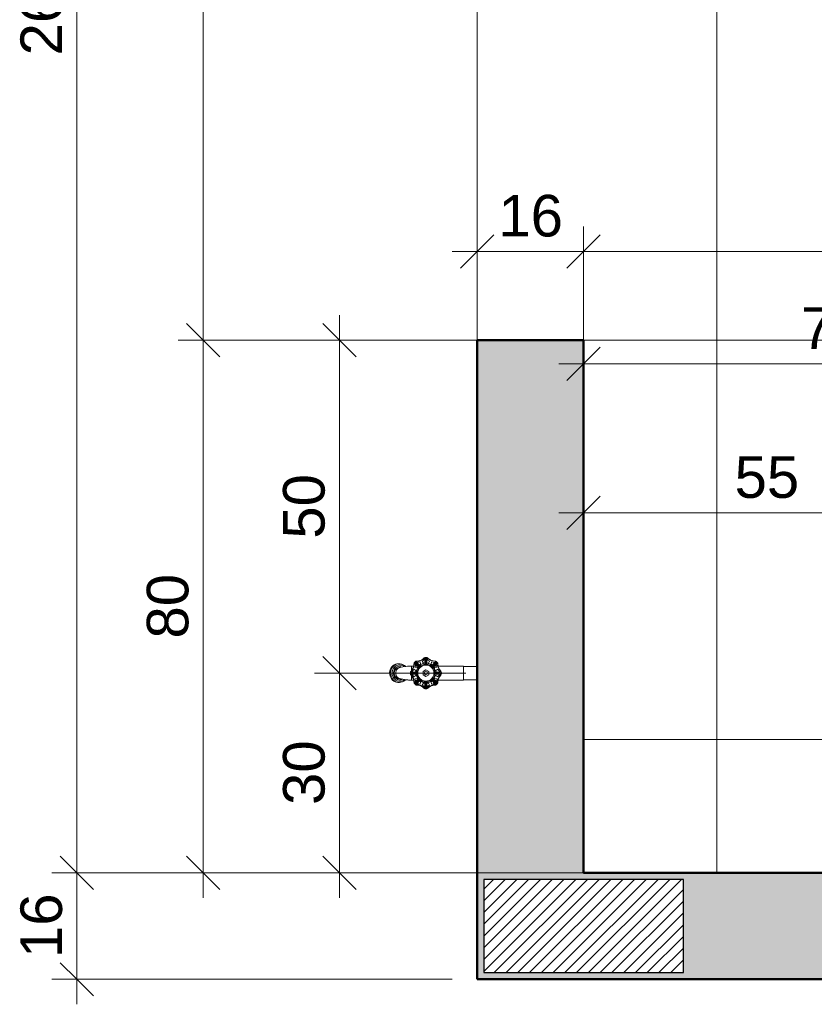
# Model space of a CAD drawing. Header units: metres. Extents: x -9 to 22, y -18.3 to 9.4.
# Tile 1 of 58: x -9 to -7.8, y -18.3 to -16.8. Entities that reach past the tile are written whole.
import ezdxf

# ---------------------------------------------------------------- set-up
doc = ezdxf.new("R2010")
doc.units = ezdxf.units.M
for name, color, linetype, lineweight in [('A-ANNO-DIMS', 7, 'Continuous', 9), ('A-ANNO-DIMS-25', 7, 'Continuous', 9), ('A-DETL-GENF', 7, 'Continuous', 5), ('A-FLOR', 7, 'Continuous', 5), ('A-FLOR-PATT', 7, 'Continuous', 5), ('A-WALL-PATT', 7, 'Continuous', 5), ('I-WALL', 7, 'Continuous', 5), ('P-SANR-FIXT', 7, 'Continuous', 5)]:
    doc.layers.add(name, color=color, linetype=linetype, lineweight=lineweight)
doc.layers.add('A-DETL', color=7, linetype='Continuous', lineweight=5, true_color=0x00a600)
doc.styles.add('Arial_2', font='arial.ttf', dxfattribs={"height": 0.0625})
doc.dimstyles.new('Com_linha__ref__contínua__-_Cor_Vermelha_Arial_2_5mm', dxfattribs={"dimscale": 0.3048, "dimtxt": 0.063766, "dimasz": 0.164042, "dimexe": 0.123031, "dimexo": 0.123031, "dimgap": 0.012303, "dimtad": 1, "dimdec": 1, "dimlfac": 100, "dimrnd": 0.1, "dimdsep": 46, "dimtxsty": 'Arial_2', "dimblk1": 'OBLIQUE', "dimblk2": 'OBLIQUE', "dimsah": 1, "dimcen": 0.09, "dimdle": 0.123031, "dimazin": 0, "dimtfac": 1, "dimtdec": 4, "dimtix": 1, "dimtmove": 0, "dimatfit": 3, "dimfxl": 1, "dimtvp": 1, "dimtolj": 1, "dimtzin": 0, "dimarcsym": 2})

# ---------------------------------------------------------------- blocks, each defined once
blk = doc.blocks.new('TORNEIRA DE JARDIM COM BICO PARA MANGUEIRA - 1130_BC_Cromado-2213981-ELEV_3')
at = {"layer": 'P-SANR-FIXT'}
for p, q in [((-8.462, -17.7657), (-8.4603, -17.7641)), ((-8.4603, -17.7641), (-8.462, -17.7657)), ((-8.4588, -17.7641), (-8.4604, -17.7657)), ((-8.4603, -17.7641), (-8.4585, -17.7628)), ((-8.4585, -17.7628), (-8.4603, -17.7641)), ((-8.4585, -17.7628), (-8.4603, -17.7641)), ((-8.4569, -17.7628), (-8.4588, -17.7641)), ((-8.4585, -17.7628), (-8.4564, -17.7618)), ((-8.4564, -17.7618), (-8.4585, -17.7628)), ((-8.4549, -17.7618), (-8.4569, -17.7628)), ((-8.4564, -17.7618), (-8.4542, -17.7612)), ((-8.4542, -17.7612), (-8.4564, -17.7618)), ((-8.4544, -17.7637), (-8.4562, -17.7647)), ((-8.4527, -17.7612), (-8.4549, -17.7618)), ((-8.4524, -17.7631), (-8.4544, -17.7637)), ((-8.4542, -17.7612), (-8.452, -17.761)), ((-8.452, -17.761), (-8.4542, -17.7612)), ((-8.4504, -17.7628), (-8.4524, -17.7631)), ((-8.4504, -17.7628), (-8.4524, -17.7631)), ((-8.452, -17.761), (-8.4504, -17.761)), ((-8.4504, -17.761), (-8.452, -17.761)), ((-8.4504, -17.761), (-8.4491, -17.7611)), ((-8.4491, -17.7611), (-8.4504, -17.761)), ((-8.4484, -17.7629), (-8.4504, -17.7628)), ((-8.4484, -17.7629), (-8.4504, -17.7628)), ((-8.4491, -17.7611), (-8.4469, -17.7615)), ((-8.4469, -17.7615), (-8.4491, -17.7611)), ((-8.4464, -17.7633), (-8.4484, -17.7629)), ((-8.4464, -17.7633), (-8.4484, -17.7629)), ((-8.4469, -17.7615), (-8.4448, -17.7624)), ((-8.4448, -17.7624), (-8.4469, -17.7615)), ((-8.4445, -17.7642), (-8.4464, -17.7633)), ((-8.4448, -17.7624), (-8.4428, -17.7635)), ((-8.4428, -17.7635), (-8.4448, -17.7624)), ((-8.4428, -17.7653), (-8.4445, -17.7642)), ((-8.4428, -17.7635), (-8.441, -17.7651)), ((-8.4411, -17.765), (-8.4428, -17.7635)), ((-8.4411, -17.765), (-8.4428, -17.7635)), ((-8.4411, -17.765), (-8.4428, -17.7635)), ((-8.426, -17.7604), (-8.4277, -17.7589)), ((-8.4261, -17.7621), (-8.4276, -17.7608)), ((-8.4253, -17.7596), (-8.4268, -17.7579)), ((-8.4229, -17.7649), (-8.4261, -17.7621)), ((-8.426, -17.7604), (-8.4216, -17.7644)), ((-8.4253, -17.7596), (-8.4213, -17.7641)), ((-8.4249, -17.7581), (-8.4236, -17.7595)), ((-8.4236, -17.7595), (-8.4207, -17.7627)), ((-8.4202, -17.7652), (-8.4213, -17.764)), ((-8.4186, -17.7618), (-8.4205, -17.763)), ((-8.4194, -17.7582), (-8.4186, -17.7618)), ((-8.4144, -17.7601), (-8.4164, -17.757)), ((-8.4122, -17.7596), (-8.4144, -17.7601)), ((-8.4125, -17.7549), (-8.4126, -17.7529)), ((-8.4122, -17.7592), (-8.4125, -17.7549)), ((-8.4113, -17.7515), (-8.4112, -17.7538)), ((-8.4109, -17.7597), (-8.4112, -17.7538)), ((-8.4109, -17.7597), (-8.4108, -17.7613)), ((-8.4105, -17.7613), (-8.4104, -17.7597)), ((-8.4101, -17.7538), (-8.4104, -17.7597)), ((-8.4101, -17.7538), (-8.41, -17.7516)), ((-8.4089, -17.7549), (-8.4091, -17.7592)), ((-8.4069, -17.7601), (-8.4091, -17.7596)), ((-8.4087, -17.7529), (-8.4089, -17.7549)), ((-8.405, -17.757), (-8.4069, -17.7601)), ((-8.4027, -17.7618), (-8.402, -17.7582)), ((-8.4008, -17.763), (-8.4027, -17.7618)), ((-8.4012, -17.7634), (-8.4006, -17.7627)), ((-8.4, -17.764), (-8.4011, -17.7652)), ((-8.4006, -17.7627), (-8.3977, -17.7595)), ((-8.396, -17.7596), (-8.4, -17.7641)), ((-8.3997, -17.7643), (-8.3952, -17.7604)), ((-8.3952, -17.7621), (-8.3984, -17.7649)), ((-8.3977, -17.7595), (-8.3964, -17.7581)), ((-8.396, -17.7596), (-8.3945, -17.7579)), ((-8.3936, -17.7589), (-8.3953, -17.7604)), ((-8.3937, -17.7608), (-8.3952, -17.7621)), ((-8.4651, -17.7773), (-8.4653, -17.775)), ((-8.4653, -17.775), (-8.4651, -17.7773)), ((-8.4653, -17.775), (-8.4651, -17.7773)), ((-8.4646, -17.7796), (-8.4651, -17.7773)), ((-8.4651, -17.7773), (-8.4646, -17.7796)), ((-8.465, -17.772), (-8.4643, -17.7697)), ((-8.4643, -17.7697), (-8.465, -17.772)), ((-8.4643, -17.7697), (-8.4633, -17.7676)), ((-8.4633, -17.7676), (-8.4643, -17.7697)), ((-8.4638, -17.775), (-8.4636, -17.7773)), ((-8.4636, -17.7773), (-8.463, -17.7796)), ((-8.4636, -17.7773), (-8.463, -17.7796)), ((-8.4636, -17.7773), (-8.463, -17.7796)), ((-8.4628, -17.7697), (-8.4635, -17.772)), ((-8.4633, -17.7676), (-8.462, -17.7657)), ((-8.462, -17.7657), (-8.4633, -17.7676)), ((-8.4618, -17.7676), (-8.4628, -17.7697)), ((-8.4618, -17.7676), (-8.4628, -17.7697)), ((-8.4604, -17.7657), (-8.4618, -17.7676)), ((-8.4615, -17.7734), (-8.4616, -17.775)), ((-8.4616, -17.775), (-8.4614, -17.7771)), ((-8.461, -17.7713), (-8.4615, -17.7734)), ((-8.4614, -17.7771), (-8.4609, -17.7792)), ((-8.4602, -17.7694), (-8.461, -17.7713)), ((-8.4602, -17.7694), (-8.461, -17.7713)), ((-8.4592, -17.7676), (-8.4602, -17.7694)), ((-8.4591, -17.7723), (-8.4595, -17.7742)), ((-8.4595, -17.775), (-8.4593, -17.7768)), ((-8.4593, -17.7768), (-8.4589, -17.7785)), ((-8.4578, -17.766), (-8.4592, -17.7676)), ((-8.4585, -17.7706), (-8.4591, -17.7723)), ((-8.4589, -17.7785), (-8.4582, -17.7801)), ((-8.4577, -17.7691), (-8.4585, -17.7706)), ((-8.4562, -17.7647), (-8.4578, -17.766)), ((-8.4566, -17.7677), (-8.4577, -17.7691)), ((-8.4553, -17.7666), (-8.4566, -17.7677)), ((-8.4557, -17.775), (-8.4342, -17.775)), ((-8.4538, -17.7657), (-8.4553, -17.7666)), ((-8.4522, -17.7651), (-8.4538, -17.7657)), ((-8.4505, -17.7648), (-8.4522, -17.7651)), ((-8.4505, -17.7648), (-8.4522, -17.7651)), ((-8.4488, -17.7648), (-8.4505, -17.7648)), ((-8.4477, -17.7662), (-8.4495, -17.7662)), ((-8.4341, -17.7743), (-8.4318, -17.7745)), ((-8.4318, -17.7755), (-8.4341, -17.7756)), ((-8.429, -17.7644), (-8.4328, -17.7644)), ((-8.4327, -17.7731), (-8.4307, -17.7732)), ((-8.4307, -17.7768), (-8.4327, -17.7769)), ((-8.4323, -17.7644), (-8.4323, -17.7712)), ((-8.4323, -17.7856), (-8.4323, -17.7788)), ((-8.4318, -17.7745), (-8.426, -17.7748)), ((-8.4318, -17.7755), (-8.4259, -17.7752)), ((-8.4307, -17.7732), (-8.4264, -17.7735)), ((-8.4264, -17.7765), (-8.4307, -17.7768)), ((-8.4286, -17.7693), (-8.4256, -17.7712)), ((-8.4256, -17.7787), (-8.4286, -17.7807)), ((-8.4239, -17.7671), (-8.4274, -17.7663)), ((-8.4235, -17.7644), (-8.4269, -17.7644)), ((-8.4264, -17.7735), (-8.4255, -17.7735)), ((-8.4255, -17.7765), (-8.4264, -17.7765)), ((-8.4256, -17.7712), (-8.4261, -17.7735)), ((-8.4261, -17.7765), (-8.4256, -17.7787)), ((-8.4243, -17.7748), (-8.4259, -17.7748)), ((-8.4259, -17.7752), (-8.4243, -17.7752)), ((-8.4226, -17.7652), (-8.4239, -17.7671)), ((-8.4216, -17.7643), (-8.4205, -17.7654)), ((-8.415, -17.7725), (-8.4107, -17.77)), ((-8.415, -17.7775), (-8.415, -17.7725)), ((-8.4107, -17.78), (-8.415, -17.7775)), ((-8.4107, -17.77), (-8.4063, -17.7725)), ((-8.4063, -17.7775), (-8.4107, -17.78)), ((-8.4063, -17.7725), (-8.4063, -17.7775)), ((-8.4008, -17.7654), (-8.3997, -17.7643)), ((-8.3984, -17.7649), (-8.3991, -17.7655)), ((-8.3974, -17.7671), (-8.3987, -17.7652)), ((-8.3944, -17.7644), (-8.3979, -17.7644)), ((-8.3939, -17.7663), (-8.3974, -17.7671)), ((-8.3954, -17.7748), (-8.3969, -17.7748)), ((-8.3969, -17.7752), (-8.3954, -17.7752)), ((-8.3958, -17.7735), (-8.3949, -17.7735)), ((-8.3949, -17.7765), (-8.3958, -17.7765)), ((-8.3957, -17.7712), (-8.3927, -17.7693)), ((-8.3952, -17.7735), (-8.3957, -17.7712)), ((-8.3957, -17.7787), (-8.3952, -17.7765)), ((-8.3927, -17.7807), (-8.3957, -17.7787)), ((-8.3954, -17.7748), (-8.3895, -17.7744)), ((-8.3954, -17.7752), (-8.3895, -17.7756)), ((-8.3949, -17.7735), (-8.3906, -17.7732)), ((-8.3906, -17.7768), (-8.3949, -17.7765)), ((-8.3925, -17.7644), (-8.3547, -17.7644)), ((-8.354, -17.7644), (-8.3923, -17.7644)), ((-8.3906, -17.7732), (-8.3886, -17.7731)), ((-8.3886, -17.7769), (-8.3906, -17.7768)), ((-8.3872, -17.7743), (-8.3895, -17.7745)), ((-8.3872, -17.7756), (-8.3895, -17.7755)), ((-8.3547, -17.7644), (-8.354, -17.7651)), ((-8.354, -17.7644), (-8.3547, -17.7644)), ((-8.354, -17.7644), (-8.354, -17.7856)), ((-8.354, -17.765), (-8.354, -17.7644)), ((-8.354, -17.7651), (-8.3346, -17.7651)), ((-8.3346, -17.7651), (-8.354, -17.7651)), ((-8.3346, -17.7651), (-8.3336, -17.7661)), ((-8.3346, -17.7651), (-8.3336, -17.7661)), ((-8.3346, -17.7849), (-8.3346, -17.7651)), ((-8.4636, -17.7818), (-8.4646, -17.7796)), ((-8.4646, -17.7796), (-8.4636, -17.7818)), ((-8.4624, -17.7837), (-8.4636, -17.7818)), ((-8.4636, -17.7818), (-8.4624, -17.7837)), ((-8.463, -17.7796), (-8.4621, -17.7818)), ((-8.4608, -17.7854), (-8.4624, -17.7837)), ((-8.4624, -17.7837), (-8.4608, -17.7854)), ((-8.4621, -17.7818), (-8.4608, -17.7837)), ((-8.4621, -17.7818), (-8.4608, -17.7837)), ((-8.4609, -17.7792), (-8.46, -17.7811)), ((-8.4608, -17.7837), (-8.4593, -17.7854)), ((-8.459, -17.7869), (-8.4608, -17.7854)), ((-8.4608, -17.7854), (-8.459, -17.7869)), ((-8.46, -17.7811), (-8.4588, -17.7828)), ((-8.4593, -17.7854), (-8.4575, -17.7869)), ((-8.457, -17.7879), (-8.459, -17.7869)), ((-8.459, -17.7869), (-8.457, -17.7879)), ((-8.459, -17.7869), (-8.457, -17.7879)), ((-8.4588, -17.7828), (-8.4574, -17.7843)), ((-8.4582, -17.7801), (-8.4572, -17.7816)), ((-8.4575, -17.7869), (-8.4554, -17.7879)), ((-8.4574, -17.7843), (-8.4557, -17.7856)), ((-8.4572, -17.7816), (-8.456, -17.7828)), ((-8.4548, -17.7886), (-8.457, -17.7879)), ((-8.457, -17.7879), (-8.4548, -17.7886)), ((-8.456, -17.7828), (-8.4546, -17.7838)), ((-8.4557, -17.7856), (-8.4539, -17.7865)), ((-8.4557, -17.7856), (-8.4539, -17.7865)), ((-8.4554, -17.7879), (-8.4533, -17.7886)), ((-8.4525, -17.7889), (-8.4548, -17.7886)), ((-8.4548, -17.7886), (-8.4526, -17.7889)), ((-8.4546, -17.7838), (-8.4531, -17.7846)), ((-8.4539, -17.7865), (-8.4519, -17.787)), ((-8.4533, -17.7886), (-8.4511, -17.7889)), ((-8.4531, -17.7846), (-8.4514, -17.785)), ((-8.452, -17.7889), (-8.4504, -17.7889)), ((-8.4519, -17.787), (-8.4499, -17.7872)), ((-8.4514, -17.785), (-8.4497, -17.7852)), ((-8.4482, -17.7887), (-8.4504, -17.7889)), ((-8.4504, -17.7889), (-8.4482, -17.7887)), ((-8.4499, -17.7872), (-8.4479, -17.787)), ((-8.4497, -17.7852), (-8.448, -17.785)), ((-8.4495, -17.7838), (-8.4477, -17.7838)), ((-8.446, -17.7881), (-8.4482, -17.7887)), ((-8.4482, -17.7887), (-8.446, -17.7881)), ((-8.4482, -17.7887), (-8.446, -17.7881)), ((-8.4482, -17.7887), (-8.446, -17.7881)), ((-8.448, -17.785), (-8.4464, -17.7846)), ((-8.4479, -17.787), (-8.4459, -17.7865)), ((-8.4439, -17.7872), (-8.446, -17.7881)), ((-8.446, -17.7881), (-8.4439, -17.7872)), ((-8.4459, -17.7865), (-8.444, -17.7856)), ((-8.444, -17.7856), (-8.4428, -17.7847)), ((-8.4421, -17.7859), (-8.4439, -17.7872)), ((-8.4439, -17.7872), (-8.4421, -17.7859)), ((-8.4411, -17.7849), (-8.4421, -17.7859)), ((-8.4421, -17.7859), (-8.4411, -17.7849)), ((-8.4328, -17.7856), (-8.429, -17.7856)), ((-8.426, -17.7896), (-8.4277, -17.7911)), ((-8.4276, -17.7892), (-8.4261, -17.7879)), ((-8.4274, -17.7837), (-8.4239, -17.7829)), ((-8.4269, -17.7856), (-8.4235, -17.7856)), ((-8.4253, -17.7903), (-8.4268, -17.7921)), ((-8.4261, -17.7879), (-8.4229, -17.7851)), ((-8.426, -17.7896), (-8.4215, -17.7856)), ((-8.4253, -17.7903), (-8.4213, -17.7859)), ((-8.4236, -17.7904), (-8.4249, -17.7919)), ((-8.4239, -17.7829), (-8.4226, -17.7848)), ((-8.4207, -17.7872), (-8.4236, -17.7904)), ((-8.4229, -17.7851), (-8.4222, -17.7845)), ((-8.4205, -17.7846), (-8.4216, -17.7856)), ((-8.4213, -17.786), (-8.4202, -17.7848)), ((-8.4201, -17.7865), (-8.4208, -17.7873)), ((-8.4205, -17.787), (-8.4186, -17.7882)), ((-8.4186, -17.7882), (-8.4194, -17.7917)), ((-8.4164, -17.793), (-8.4144, -17.7899)), ((-8.4144, -17.7899), (-8.4122, -17.7904)), ((-8.4125, -17.7951), (-8.4122, -17.7908)), ((-8.4122, -17.7908), (-8.4121, -17.7899)), ((-8.4112, -17.7962), (-8.4108, -17.7901)), ((-8.4108, -17.7887), (-8.4109, -17.7903)), ((-8.4104, -17.7903), (-8.4105, -17.7887)), ((-8.4104, -17.7903), (-8.4101, -17.7961)), ((-8.4092, -17.7899), (-8.4091, -17.7908)), ((-8.4091, -17.7904), (-8.4069, -17.7899)), ((-8.4091, -17.7908), (-8.4089, -17.7951)), ((-8.4069, -17.7899), (-8.405, -17.793)), ((-8.4027, -17.7882), (-8.4008, -17.787)), ((-8.402, -17.7917), (-8.4027, -17.7882)), ((-8.4006, -17.7872), (-8.4012, -17.7866)), ((-8.4011, -17.7848), (-8.4, -17.786)), ((-8.3997, -17.7856), (-8.4008, -17.7846)), ((-8.3977, -17.7904), (-8.4006, -17.7872)), ((-8.396, -17.7903), (-8.3999, -17.786)), ((-8.3953, -17.7896), (-8.3997, -17.7857)), ((-8.3991, -17.7845), (-8.3984, -17.7851)), ((-8.3987, -17.7848), (-8.3974, -17.7829)), ((-8.3984, -17.7851), (-8.3952, -17.7879)), ((-8.3979, -17.7856), (-8.3944, -17.7856)), ((-8.3964, -17.7919), (-8.3977, -17.7904)), ((-8.3974, -17.7829), (-8.3939, -17.7837)), ((-8.396, -17.7903), (-8.3945, -17.7921)), ((-8.3953, -17.7896), (-8.3936, -17.7911)), ((-8.3952, -17.7879), (-8.3937, -17.7892)), ((-8.3544, -17.7856), (-8.3923, -17.7856)), ((-8.3923, -17.7856), (-8.354, -17.7856)), ((-8.354, -17.7849), (-8.3544, -17.7856)), ((-8.3544, -17.7856), (-8.354, -17.7856)), ((-8.3346, -17.7849), (-8.354, -17.7849)), ((-8.354, -17.7849), (-8.3346, -17.7849)), ((-8.354, -17.7856), (-8.354, -17.7849)), ((-8.3336, -17.7839), (-8.3346, -17.7849)), ((-8.3336, -17.7839), (-8.3346, -17.7849)), ((-8.4126, -17.797), (-8.4125, -17.7951)), ((-8.4112, -17.7962), (-8.4113, -17.7985)), ((-8.41, -17.7985), (-8.4101, -17.7962)), ((-8.4089, -17.7951), (-8.4087, -17.797))]:
    blk.add_line(p, q, dxfattribs=at)
at = {"layer": 'P-SANR-FIXT', "flags": 128}
for points in [[(-8.4411, -17.7651), (-8.4366, -17.7646), (-8.4323, -17.7644)], [(-8.4411, -17.7849), (-8.4366, -17.7854), (-8.4323, -17.7856)]]:
    blk.add_lwpolyline(points, dxfattribs=at)
at = {"layer": 'P-SANR-FIXT'}
for radius in [0.0121, 0.0025]:
    blk.add_circle((-8.4107, -17.775), radius, dxfattribs=at)
for centre, radius, start, end in [((-8.4441, -17.7611), 0.0155, 315.8336, 359.1664), ((-8.4447, -17.7609), 0.0165, 315.8336, 359.1664), ((-8.447, -17.7607), 0.0184, 348.3626, 357.2422), ((-8.4441, -17.7611), 0.0155, 348.3332, 358.3012), ((-8.4246, -17.7614), 0.004, 146.0952, 182.6441), ((-8.4246, -17.7614), 0.004, 146.0952, 179.1664), ((-8.4252, -17.7612), 0.003, 160.513, 179.1664), ((-8.4234, -17.7622), 0.00544, 123.9047, 146.0952), ((-8.4234, -17.7622), 0.00544, 123.9047, 146.0952), ((-8.4441, -17.7611), 0.0175, 342.8195, 358.4119), ((-8.424, -17.7616), 0.0026, 90, 180), ((-8.4242, -17.761), 0.004, 90.8336, 123.9047), ((-8.4242, -17.761), 0.004, 90.8336, 123.9047), ((-8.4245, -17.7605), 0.003, 90.8336, 109.4868), ((-8.4247, -17.741), 0.0165, 270.8336, 314.1664), ((-8.4245, -17.7415), 0.0155, 270.8336, 314.1664), ((-8.4245, -17.7415), 0.0155, 270.8336, 314.1664), ((-8.4245, -17.7415), 0.0175, 271.5881, 287.1804), ((-8.4286, -17.757), 0.0101, 306.3908, 323.6092), ((-8.4212, -17.7645), 0.00148, 228.589, 41.411), ((-8.4091, -17.7784), 0.017, 97.9063, 132.0937), ((-8.4098, -17.7769), 0.0169, 97.7739, 127.2261), ((-8.4245, -17.7415), 0.0175, 297.8195, 313.4119), ((-8.4109, -17.7555), 0.004, 101.0952, 134.1664), ((-8.4109, -17.7555), 0.004, 101.0952, 134.1664), ((-8.4112, -17.755), 0.003, 115.513, 134.1664), ((-8.4107, -17.7574), 0.00363, 59.5912, 120.4088), ((-8.4107, -17.7496), 0.0101, 261.3908, 278.6092), ((-8.4107, -17.7597), 0.00154, 196.4157, 343.5843), ((-8.4107, -17.7569), 0.00544, 78.9047, 101.0952), ((-8.4109, -17.7559), 0.00442, 78.9048, 101.0952), ((-8.4107, -17.775), 0.0134, 32.7603, 93.2397), ((-8.4104, -17.7555), 0.004, 45.8336, 80.4173), ((-8.4104, -17.7555), 0.004, 45.8336, 78.9047), ((-8.4115, -17.7769), 0.0169, 52.7739, 82.2261), ((-8.3968, -17.7415), 0.0175, 226.5881, 242.1804), ((-8.3968, -17.7415), 0.0155, 225.8336, 269.1664), ((-8.3968, -17.7415), 0.0155, 225.8336, 269.1664), ((-8.3968, -17.7415), 0.0175, 252.8195, 268.4119), ((-8.3999, -17.7642), 0.00154, 151.4157, 298.5843), ((-8.3927, -17.757), 0.0101, 216.3908, 233.6092), ((-8.3973, -17.7616), 0.0026, 0, 90), ((-8.3971, -17.761), 0.004, 54.5834, 89.1664), ((-8.3971, -17.761), 0.004, 54.5824, 89.1664), ((-8.398, -17.7624), 0.00567, 35.4165, 54.5834), ((-8.3772, -17.7611), 0.0175, 181.5881, 197.1804), ((-8.3981, -17.7624), 0.0057, 38.387, 51.613), ((-8.3967, -17.7614), 0.004, 0.8336, 35.4165), ((-8.3967, -17.7614), 0.004, 0.8336, 35.4173), ((-8.3587, -17.7609), 0.034, 180.8336, 186.031), ((-8.3772, -17.7611), 0.0155, 180.8336, 224.1664), ((-8.4249, -17.7777), 0.0405, 171.9249, 176.1945), ((-8.4249, -17.7777), 0.0405, 171.9249, 176.1945), ((-8.4333, -17.7768), 0.0306, 170.8722, 176.6813), ((-8.4556, -17.7747), 0.00392, 167.0678, 184.7822), ((-8.4495, -17.775), 0.00883, 90, 270), ((-8.4475, -17.7747), 0.00852, 91.762, 182.2139), ((-8.4477, -17.7755), 0.00831, 176.4356, 270), ((-8.4308, -17.8461), 0.0817, 88.6951, 101.8856), ((-8.4312, -17.8269), 0.0625, 87.926, 98.9386), ((-8.4287, -17.775), 0.00544, 168.9047, 191.0952), ((-8.4301, -17.7747), 0.004, 135.8336, 168.9047), ((-8.4301, -17.7753), 0.004, 191.0952, 224.1664), ((-8.4307, -17.7745), 0.003, 135.8336, 154.4868), ((-8.4307, -17.7755), 0.003, 205.513, 224.1664), ((-8.4441, -17.7889), 0.0155, 0.8336, 44.1664), ((-8.4447, -17.7891), 0.0165, 0.8336, 44.1664), ((-8.4281, -17.775), 0.0038, 151.2821, 208.7179), ((-8.4441, -17.7611), 0.0175, 316.5881, 332.1804), ((-8.4441, -17.7889), 0.0175, 27.8195, 43.4119), ((-8.4361, -17.775), 0.0101, 351.3908, 8.6092), ((-8.4087, -17.7758), 0.0169, 142.7739, 172.2261), ((-8.4259, -17.775), 0.00154, 285.339, 74.661), ((-8.4087, -17.7742), 0.0169, 187.7739, 217.2261), ((-8.4076, -17.7762), 0.0165, 140.231, 175.769), ((-8.4084, -17.774), 0.0157, 183.7546, 225.822), ((-8.4107, -17.775), 0.0134, 319.2397, 32.7603), ((-8.4126, -17.7758), 0.0169, 7.7739, 37.2261), ((-8.4126, -17.7742), 0.0169, 322.7739, 352.2261), ((-8.3954, -17.775), 0.00156, 106.7543, 253.2457), ((-8.3851, -17.775), 0.0103, 171.4522, 188.5478), ((-8.3767, -17.7891), 0.0165, 135.8336, 179.1664), ((-8.3772, -17.7611), 0.0175, 207.8195, 223.4119), ((-8.3772, -17.7889), 0.0175, 136.5881, 152.1804), ((-8.3772, -17.7889), 0.0155, 135.8336, 179.1664), ((-8.3935, -17.775), 0.00404, 332.3214, 27.6786), ((-8.3906, -17.7755), 0.003, 315.8336, 334.4868), ((-8.3912, -17.7747), 0.004, 9.5824, 44.1664), ((-8.3912, -17.7753), 0.004, 315.8336, 350.4176), ((-8.3928, -17.775), 0.00567, 350.4176, 9.5824), ((-8.4515, -17.7815), 0.00751, 262.138, 277.862), ((-8.4308, -17.7038), 0.0817, 258.1144, 271.3049), ((-8.4308, -17.7038), 0.0817, 262.812, 271.3049), ((-8.447, -17.7893), 0.0184, 2.7578, 11.6373), ((-8.4441, -17.7889), 0.0155, 1.7761, 11.6668), ((-8.4246, -17.7886), 0.004, 177.3559, 213.904), ((-8.4246, -17.7886), 0.004, 180.8336, 213.904), ((-8.4252, -17.7888), 0.003, 180.8336, 199.4868), ((-8.4234, -17.7878), 0.00544, 213.904, 236.096), ((-8.4234, -17.7878), 0.00544, 213.904, 236.096), ((-8.4441, -17.7889), 0.0175, 1.5881, 17.1804), ((-8.4232, -17.7878), 0.0033, 187.8163, 255.319), ((-8.4242, -17.789), 0.004, 236.096, 269.1664), ((-8.4242, -17.789), 0.004, 236.096, 269.1664), ((-8.4245, -17.7895), 0.003, 250.513, 269.1664), ((-8.4247, -17.809), 0.0165, 45.8336, 89.1664), ((-8.4245, -17.8085), 0.0155, 45.8336, 89.1664), ((-8.4245, -17.8085), 0.0155, 45.8336, 89.1664), ((-8.4245, -17.8085), 0.0175, 72.8195, 88.4119), ((-8.4229, -17.7872), 0.00218, 0, 90), ((-8.4214, -17.7858), 0.00154, 331.4154, 118.5846), ((-8.4098, -17.773), 0.0169, 232.7739, 262.2261), ((-8.4104, -17.7735), 0.0148, 232.7899, 281.2101), ((-8.4245, -17.8085), 0.0175, 46.5881, 62.1804), ((-8.4107, -17.8004), 0.0101, 81.3908, 98.6092), ((-8.4107, -17.7902), 0.00154, 16.253, 163.747), ((-8.4115, -17.773), 0.0169, 277.7739, 307.2261), ((-8.3968, -17.8085), 0.0175, 117.8195, 133.4119), ((-8.3966, -17.809), 0.0165, 90.8336, 134.1664), ((-8.3968, -17.8085), 0.0155, 90.8336, 134.1664), ((-8.3968, -17.8085), 0.0155, 90.8336, 134.1664), ((-8.4103, -17.7753), 0.0129, 282.4202, 319.2397), ((-8.3968, -17.8085), 0.0175, 91.5881, 107.1804), ((-8.3999, -17.7858), 0.00154, 61.4157, 208.5843), ((-8.3973, -17.7884), 0.0026, 270, 0), ((-8.3971, -17.789), 0.004, 270.8336, 303.9046), ((-8.3971, -17.789), 0.004, 270.8336, 303.9046), ((-8.3969, -17.7895), 0.003, 270.8336, 289.4868), ((-8.3979, -17.7878), 0.00544, 303.9046, 326.0954), ((-8.3979, -17.7878), 0.00544, 303.9046, 326.0954), ((-8.3772, -17.7889), 0.0175, 162.8195, 178.4119), ((-8.3967, -17.7886), 0.004, 326.0954, 2.6441), ((-8.3967, -17.7886), 0.004, 326.0954, 359.1664), ((-8.3962, -17.7888), 0.003, 340.513, 359.1664), ((-8.3743, -17.7893), 0.0184, 168.3626, 177.2422), ((-8.3772, -17.7889), 0.0155, 168.3332, 178.2239), ((-8.4109, -17.7945), 0.004, 225.8336, 258.904), ((-8.4109, -17.7945), 0.004, 225.8336, 258.904), ((-8.4112, -17.795), 0.003, 225.8336, 244.4868), ((-8.4107, -17.7924), 0.00384, 241.395, 298.605), ((-8.4107, -17.7931), 0.00544, 258.904, 281.096), ((-8.4107, -17.7931), 0.00544, 258.904, 281.096), ((-8.4104, -17.7945), 0.004, 281.096, 314.1664), ((-8.4104, -17.7945), 0.004, 281.096, 314.1664), ((-8.4102, -17.795), 0.003, 295.513, 314.1664)]:
    blk.add_arc(centre, radius, start, end, dxfattribs=at)
for points in [[(-8.4289, -17.7643), (-8.4288, -17.7634), (-8.4287, -17.7625), (-8.4286, -17.7616)], [(-8.4289, -17.7642), (-8.4288, -17.7634), (-8.4287, -17.7625), (-8.4286, -17.7616)], [(-8.4286, -17.7616), (-8.4287, -17.7625), (-8.4288, -17.7634), (-8.4289, -17.7643)], [(-8.4285, -17.7606), (-8.4285, -17.7604), (-8.4283, -17.7599), (-8.4281, -17.7594), (-8.428, -17.7592)], [(-8.4226, -17.7626), (-8.4225, -17.7627), (-8.4225, -17.7628), (-8.4224, -17.7629)], [(-8.4207, -17.7566), (-8.4205, -17.7565), (-8.4202, -17.7564), (-8.4199, -17.7563)], [(-8.4199, -17.7563), (-8.4202, -17.7564), (-8.4205, -17.7565), (-8.4207, -17.7566)], [(-8.4076, -17.7526), (-8.4079, -17.7524), (-8.4085, -17.7519), (-8.4093, -17.7516), (-8.4097, -17.7516)], [(-8.4097, -17.7516), (-8.4096, -17.7516), (-8.4095, -17.7517), (-8.4093, -17.7517), (-8.4093, -17.7518)], [(-8.4093, -17.7518), (-8.4093, -17.7517), (-8.4095, -17.7517), (-8.4096, -17.7516), (-8.4097, -17.7516)], [(-8.4096, -17.7516), (-8.4093, -17.7517), (-8.4091, -17.7517), (-8.4088, -17.7518)], [(-8.404, -17.7553), (-8.4043, -17.7551), (-8.4045, -17.755), (-8.4048, -17.7548)], [(-8.4048, -17.7548), (-8.4045, -17.755), (-8.4043, -17.7551), (-8.404, -17.7553)], [(-8.4005, -17.7566), (-8.4008, -17.7565), (-8.4011, -17.7564), (-8.4014, -17.7563)], [(-8.4014, -17.7563), (-8.4011, -17.7564), (-8.4008, -17.7565), (-8.4006, -17.7566)], [(-8.3933, -17.7592), (-8.3932, -17.7594), (-8.3931, -17.7597), (-8.393, -17.7599)], [(-8.3927, -17.7614), (-8.3927, -17.7623), (-8.3926, -17.7633), (-8.3924, -17.7643)], [(-8.3924, -17.7642), (-8.3926, -17.7633), (-8.3927, -17.7623), (-8.3927, -17.7614)], [(-8.4275, -17.7753), (-8.4281, -17.7753), (-8.4292, -17.7754), (-8.4307, -17.7755), (-8.4315, -17.7755), (-8.4318, -17.7755)], [(-8.4275, -17.7747), (-8.427, -17.7747), (-8.4264, -17.7747), (-8.4259, -17.7748)], [(-8.3938, -17.7753), (-8.3943, -17.7753), (-8.3949, -17.7753), (-8.3954, -17.7752)], [(-8.3938, -17.7747), (-8.3932, -17.7747), (-8.3921, -17.7746), (-8.3906, -17.7745), (-8.3898, -17.7745), (-8.3895, -17.7745)], [(-8.4286, -17.7884), (-8.4287, -17.7875), (-8.4288, -17.7866), (-8.4289, -17.7857)], [(-8.4289, -17.7857), (-8.4288, -17.7866), (-8.4287, -17.7875), (-8.4286, -17.7884)], [(-8.4286, -17.7884), (-8.4287, -17.7875), (-8.4288, -17.7866), (-8.4289, -17.7858)], [(-8.428, -17.7908), (-8.4281, -17.7906), (-8.4283, -17.7901), (-8.4285, -17.7896), (-8.4285, -17.7894)], [(-8.4224, -17.7871), (-8.4225, -17.7872), (-8.4225, -17.7873), (-8.4226, -17.7874)], [(-8.4004, -17.7934), (-8.4008, -17.7935), (-8.4012, -17.7936), (-8.4016, -17.7937)], [(-8.4016, -17.7937), (-8.4012, -17.7936), (-8.4008, -17.7935), (-8.4004, -17.7934)], [(-8.3989, -17.7871), (-8.3993, -17.7867), (-8.3997, -17.7863), (-8.4, -17.786)], [(-8.3928, -17.7894), (-8.3928, -17.7896), (-8.393, -17.7901), (-8.3932, -17.7906), (-8.3933, -17.7908)], [(-8.3924, -17.7857), (-8.3925, -17.7866), (-8.3926, -17.7875), (-8.3927, -17.7884)], [(-8.3927, -17.7884), (-8.3926, -17.7875), (-8.3925, -17.7866), (-8.3924, -17.7857)], [(-8.3924, -17.7858), (-8.3925, -17.7866), (-8.3927, -17.7875), (-8.3927, -17.7884)], [(-8.4165, -17.7952), (-8.4168, -17.795), (-8.4171, -17.7948), (-8.4175, -17.7947)], [(-8.4175, -17.7947), (-8.4171, -17.7948), (-8.4168, -17.795), (-8.4165, -17.7952)]]:
    blk.add_open_spline(points, degree=3, dxfattribs=at)
for points, knots in [([(-8.4264, -17.7577), (-8.4262, -17.7575), (-8.4256, -17.7572), (-8.4248, -17.757), (-8.4243, -17.757)], [0.25, 0.25, 0.25, 0.25, 0.5, 1, 1, 1, 1]), ([(-8.4137, -17.7526), (-8.4134, -17.7523), (-8.4127, -17.7519), (-8.412, -17.7517), (-8.4117, -17.7516)], [0, 0, 0, 0, 0.5, 0.75, 0.75, 0.75, 0.75]), ([(-8.3953, -17.7575), (-8.3955, -17.7574), (-8.396, -17.7571), (-8.3966, -17.757), (-8.397, -17.757)], [0.25, 0.25, 0.25, 0.25, 0.5, 1, 1, 1, 1]), ([(-8.3927, -17.7608), (-8.3928, -17.7606), (-8.3929, -17.76), (-8.3932, -17.7594), (-8.3934, -17.7591)], [0.25, 0.25, 0.25, 0.25, 0.5, 1, 1, 1, 1]), ([(-8.4243, -17.793), (-8.4248, -17.793), (-8.4256, -17.7928), (-8.4262, -17.7925), (-8.4264, -17.7923)], [0, 0, 0, 0, 0.5, 0.75, 0.75, 0.75, 0.75]), ([(-8.3949, -17.7923), (-8.3951, -17.7925), (-8.3958, -17.7928), (-8.3965, -17.793), (-8.397, -17.793)], [0.25, 0.25, 0.25, 0.25, 0.5, 1, 1, 1, 1]), ([(-8.4117, -17.7984), (-8.412, -17.7984), (-8.4127, -17.7981), (-8.4134, -17.7977), (-8.4137, -17.7974)], [0.25, 0.25, 0.25, 0.25, 0.5, 1, 1, 1, 1]), ([(-8.4076, -17.7974), (-8.4079, -17.7977), (-8.4086, -17.7981), (-8.4093, -17.7984), (-8.4096, -17.7984)], [0, 0, 0, 0, 0.5, 0.75, 0.75, 0.75, 0.75])]:
    blk.add_open_spline(points, degree=3, knots=knots, dxfattribs=at)
blk = doc.blocks.new('DIMBLOCK2-ELEV_3')
at = {"layer": 'A-ANNO-DIMS-25', "color": 242, "true_color": 0xbd2b2e, "transparency": 16777216}
for p, q in [((-8.7453, -15.525), (-8.7703, -15.5)), ((-8.7453, -15.525), (-8.7828, -15.525)), ((-8.7453, -15.525), (-8.7453, -17.275)), ((-8.7453, -15.525), (-8.7203, -15.55)), ((-8.7453, -15.525), (-8.3711, -15.525)), ((-8.7453, -17.275), (-8.7703, -17.25)), ((-8.7453, -17.275), (-8.7828, -17.275)), ((-8.7453, -17.275), (-8.7203, -17.3)), ((-8.7453, -17.275), (-8.1858, -17.275))]:
    blk.add_line(p, q, dxfattribs=at)
at = {"layer": 'A-ANNO-DIMS-25', "color": 0, "transparency": 16777216, "insert": (-8.8302, -16.4721), "char_height": 0.0625, "width": 0.173052, "attachment_point": 1, "rotation": 90, "line_spacing_factor": 0.941778, "style": 'Arial_2'}
blk.add_mtext('175', dxfattribs=at)
blk = doc.blocks.new('_Oblique')
at = {"color": 0, "linetype": 'ByBlock', "lineweight": -2}
blk.add_line((-0.5, -0.5), (0.5, 0.5), dxfattribs=at)
blk = doc.blocks.new('DIMBLOCK3-ELEV_3')
at = {"layer": 'A-ANNO-DIMS-25', "color": 242, "true_color": 0xbd2b2e, "transparency": 16777216}
for p, q in [((-8.7453, -17.275), (-8.7703, -17.25)), ((-8.7453, -17.275), (-8.7828, -17.275)), ((-8.7453, -17.275), (-8.7453, -18.1125)), ((-8.7453, -17.275), (-8.7203, -17.3)), ((-8.7453, -17.275), (-8.1858, -17.275)), ((-8.7453, -18.075), (-8.7703, -18.05)), ((-8.7453, -18.075), (-8.7828, -18.075)), ((-8.7453, -18.075), (-8.7203, -18.1)), ((-8.7453, -18.075), (-8.2111, -18.075))]:
    blk.add_line(p, q, dxfattribs=at)
at = {"layer": 'A-ANNO-DIMS-25', "color": 0, "transparency": 16777216, "insert": (-8.8302, -17.7231), "char_height": 0.0625, "width": 0.115368, "attachment_point": 1, "rotation": 90, "line_spacing_factor": 0.941778, "style": 'Arial_2'}
blk.add_mtext('80', dxfattribs=at)
blk = doc.blocks.new('DIMBLOCK4-ELEV_3')
at = {"layer": 'A-ANNO-DIMS-25', "color": 242, "true_color": 0xbd2b2e, "transparency": 16777216}
for p, q in [((-8.9352, -15.4375), (-8.9352, -18.1125)), ((-8.9352, -15.475), (-8.9602, -15.45)), ((-8.9352, -15.475), (-8.9727, -15.475)), ((-8.9352, -15.475), (-8.9102, -15.5)), ((-8.9352, -15.475), (-8.2111, -15.475)), ((-8.9352, -18.075), (-8.9602, -18.05)), ((-8.9352, -18.075), (-8.9727, -18.075)), ((-8.9352, -18.075), (-8.9102, -18.1)), ((-8.9352, -18.075), (-8.1465, -18.075))]:
    blk.add_line(p, q, dxfattribs=at)
at = {"layer": 'A-ANNO-DIMS-25', "color": 0, "transparency": 16777216, "insert": (-9.0201, -16.8471), "char_height": 0.0625, "width": 0.173052, "attachment_point": 1, "rotation": 90, "line_spacing_factor": 0.941778, "style": 'Arial_2'}
blk.add_mtext('260', dxfattribs=at)
blk = doc.blocks.new('DIMBLOCK13-ELEV_3')
at = {"layer": 'A-ANNO-DIMS-25', "color": 242, "true_color": 0xbd2b2e, "transparency": 16777216}
for p, q in [((-8.1736, -17.5342), (-8.1736, -17.4967)), ((-7.6236, -17.5342), (-7.6236, -17.4967)), ((-8.1736, -17.5342), (-8.1486, -17.5092)), ((-7.6236, -17.5342), (-7.5986, -17.5092)), ((-8.2111, -17.5342), (-7.5861, -17.5342)), ((-8.1736, -17.5342), (-8.1986, -17.5592)), ((-8.1736, -17.5342), (-8.1736, -17.5363)), ((-7.6236, -17.5342), (-7.6486, -17.5592)), ((-7.6236, -17.5342), (-7.6236, -17.9081))]:
    blk.add_line(p, q, dxfattribs=at)
at = {"layer": 'A-ANNO-DIMS-25', "color": 0, "transparency": 16777216, "insert": (-7.9467, -17.4493), "char_height": 0.0625, "width": 0.115368, "attachment_point": 1, "line_spacing_factor": 0.941778, "style": 'Arial_2'}
blk.add_mtext('55', dxfattribs=at)
blk = doc.blocks.new('DIMBLOCK14-ELEV_3')
at = {"layer": 'A-ANNO-DIMS-25', "color": 242, "true_color": 0xbd2b2e, "transparency": 16777216}
for p, q in [((-8.1736, -17.1415), (-8.1736, -17.104)), ((-6.8237, -17.1415), (-6.8237, -17.104)), ((-8.1736, -17.1415), (-8.1486, -17.1165)), ((-6.8237, -17.1415), (-6.7987, -17.1165)), ((-8.2111, -17.1415), (-6.8237, -17.1415)), ((-8.1736, -17.1415), (-8.1986, -17.1665)), ((-8.1736, -17.1415), (-8.1736, -17.4299)), ((-6.8237, -17.1415), (-6.8487, -17.1665)), ((-6.8237, -17.1415), (-6.8237, -17.3875))]:
    blk.add_line(p, q, dxfattribs=at)
at = {"layer": 'A-ANNO-DIMS-25', "color": 0, "transparency": 16777216, "insert": (-7.5707, -17.0566), "char_height": 0.0625, "width": 0.173052, "attachment_point": 1, "line_spacing_factor": 0.941778, "style": 'Arial_2'}
blk.add_mtext('135', dxfattribs=at)
blk = doc.blocks.new('DIMBLOCK18-ELEV_3')
at = {"layer": 'A-ANNO-DIMS-25', "color": 242, "true_color": 0xbd2b2e, "transparency": 16777216}
for p, q in [((-8.5405, -17.775), (-8.5655, -17.75)), ((-8.5405, -17.775), (-8.578, -17.775)), ((-8.5405, -17.775), (-8.5405, -18.1125)), ((-8.5405, -17.775), (-8.5155, -17.8)), ((-8.5405, -17.775), (-8.3508, -17.775)), ((-8.5405, -18.075), (-8.5655, -18.05)), ((-8.5405, -18.075), (-8.578, -18.075)), ((-8.5405, -18.075), (-8.5155, -18.1)), ((-8.5405, -18.075), (-8.2111, -18.075))]:
    blk.add_line(p, q, dxfattribs=at)
at = {"layer": 'A-ANNO-DIMS-25', "color": 0, "transparency": 16777216, "insert": (-8.6254, -17.9731), "char_height": 0.0625, "width": 0.115368, "attachment_point": 1, "rotation": 90, "line_spacing_factor": 0.941778, "style": 'Arial_2'}
blk.add_mtext('30', dxfattribs=at)
blk = doc.blocks.new('DIMBLOCK19-ELEV_3')
at = {"layer": 'A-ANNO-DIMS-25', "color": 242, "true_color": 0xbd2b2e, "transparency": 16777216}
for p, q in [((-8.9352, -18.2725), (-8.9352, -18.0375)), ((-8.9352, -18.075), (-8.9602, -18.05)), ((-8.9352, -18.075), (-8.9727, -18.075)), ((-8.9352, -18.075), (-8.9102, -18.1)), ((-8.9352, -18.075), (-8.2111, -18.075)), ((-8.9352, -18.235), (-8.9602, -18.21)), ((-8.9352, -18.235), (-8.9727, -18.235)), ((-8.9352, -18.235), (-8.9102, -18.26)), ((-8.9352, -18.235), (-8.3711, -18.235))]:
    blk.add_line(p, q, dxfattribs=at)
at = {"layer": 'A-ANNO-DIMS-25', "color": 0, "transparency": 16777216, "insert": (-9.0201, -18.2031), "char_height": 0.0625, "width": 0.115368, "attachment_point": 1, "rotation": 90, "line_spacing_factor": 0.941778, "style": 'Arial_2'}
blk.add_mtext('16', dxfattribs=at)
blk = doc.blocks.new('DIMBLOCK20-ELEV_3')
at = {"layer": 'A-ANNO-DIMS-25', "color": 242, "true_color": 0xbd2b2e, "transparency": 16777216}
for p, q in [((-8.5405, -17.2375), (-8.5405, -17.8125)), ((-8.5405, -17.275), (-8.5655, -17.25)), ((-8.5405, -17.275), (-8.578, -17.275)), ((-8.5405, -17.275), (-8.5155, -17.3)), ((-8.5405, -17.275), (-8.3711, -17.275)), ((-8.5405, -17.775), (-8.5655, -17.75)), ((-8.5405, -17.775), (-8.578, -17.775)), ((-8.5405, -17.775), (-8.5155, -17.8)), ((-8.5405, -17.775), (-8.5076, -17.775))]:
    blk.add_line(p, q, dxfattribs=at)
at = {"layer": 'A-ANNO-DIMS-25', "color": 0, "transparency": 16777216, "insert": (-8.6254, -17.5731), "char_height": 0.0625, "width": 0.115368, "attachment_point": 1, "rotation": 90, "line_spacing_factor": 0.941778, "style": 'Arial_2'}
blk.add_mtext('50', dxfattribs=at)
blk = doc.blocks.new('DIMBLOCK21-ELEV_3')
at = {"layer": 'A-ANNO-DIMS-25', "color": 242, "true_color": 0xbd2b2e, "transparency": 16777216}
for p, q in [((-8.3336, -17.1415), (-8.3336, -17.104)), ((-8.1736, -17.1415), (-8.1736, -17.104)), ((-8.3336, -17.1415), (-8.3086, -17.1165)), ((-8.1736, -17.1415), (-8.1486, -17.1165)), ((-8.3711, -17.1415), (-8.1361, -17.1415)), ((-8.3336, -17.1415), (-8.3586, -17.1665)), ((-8.3336, -17.1415), (-8.3336, -17.1436)), ((-8.1736, -17.1415), (-8.1986, -17.1665)), ((-8.1736, -17.1415), (-8.1736, -17.1436))]:
    blk.add_line(p, q, dxfattribs=at)
at = {"layer": 'A-ANNO-DIMS-25', "color": 0, "transparency": 16777216, "insert": (-8.3017, -17.0566), "char_height": 0.0625, "width": 0.115368, "attachment_point": 1, "line_spacing_factor": 0.941778, "style": 'Arial_2'}
blk.add_mtext('16', dxfattribs=at)
blk = doc.blocks.new('DIMBLOCK25-ELEV_3')
at = {"layer": 'A-ANNO-DIMS-25', "color": 242, "true_color": 0xbd2b2e, "transparency": 16777216}
for p, q in [((-8.1736, -17.3103), (-8.1736, -17.2728)), ((-7.4236, -17.3103), (-7.4236, -17.2728)), ((-8.1736, -17.3103), (-8.1486, -17.2853)), ((-7.4236, -17.3103), (-7.3986, -17.2853)), ((-8.2111, -17.3103), (-7.4236, -17.3103)), ((-8.1736, -17.3103), (-8.1986, -17.3353)), ((-8.1736, -17.3103), (-8.1736, -17.3124)), ((-7.4236, -17.3103), (-7.4486, -17.3353)), ((-7.4236, -17.3103), (-7.4236, -17.5375))]:
    blk.add_line(p, q, dxfattribs=at)
at = {"layer": 'A-ANNO-DIMS-25', "color": 0, "transparency": 16777216, "insert": (-7.8467, -17.2254), "char_height": 0.0625, "width": 0.115368, "attachment_point": 1, "line_spacing_factor": 0.941778, "style": 'Arial_2'}
blk.add_mtext('75', dxfattribs=at)

msp = doc.modelspace()

# ---------------------------------------------------------------- hatches: boundary and pattern name
at = {"layer": 'A-DETL-GENF', "true_color": 0x464646}
h = msp.add_hatch(dxfattribs=at)
h.set_pattern_fill('FP_6', color=49, style=0, pattern_type=2)
h.set_pattern_definition([(45, (0, 0), (-0.008838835, 0.008838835), [])])
h.paths.add_polyline_path([(-8.3236, -18.225), (-8.0236, -18.225), (-8.0236, -18.085), (-8.3236, -18.085)])
h.paths.add_polyline_path([(-6.0886, -18.225), (-6.0237, -18.225), (-6.0237, -18.085), (-6.3237, -18.085), (-6.3237, -18.225), (-6.0936, -18.225)])
h.paths.add_polyline_path([(-6.0237, -15.465), (-6.0237, -15.325), (-6.3237, -15.325), (-6.3237, -15.465), (-6.1703, -15.465)])
h.paths.add_polyline_path([(-8.1736, -15.465), (-8.0236, -15.465), (-8.0236, -15.325), (-8.3236, -15.325), (-8.3236, -15.465), (-8.1836, -15.465)])
at = {"layer": 'A-FLOR-PATT', "true_color": 0x787878}
h = msp.add_hatch(dxfattribs=at)
h.set_pattern_fill('FP_1', color=8, style=0, pattern_type=2)
h.set_pattern_definition([(0, (-2.574, -15.475), (0, 0.6), []), (90, (-2.574, -15.475), (-0.6, 4e-17), [])])
h.paths.add_polyline_path([(-7.4236, -18.075), (-7.4236, -17.7504), (-7.4219, -17.7059), (-7.4174, -17.6616), (-7.4122, -17.6426), (-7.4024, -17.6255), (-7.3885, -17.6115), (-7.3694, -17.5999), (-7.3483, -17.5928), (-7.2363, -17.5795), (-7.1236, -17.575), (-7.0109, -17.5795), (-6.8989, -17.5928), (-6.8778, -17.5999), (-6.8587, -17.6115), (-6.8448, -17.6255), (-6.835, -17.6426), (-6.8298, -17.6616), (-6.8252, -17.7059), (-6.8237, -17.7477), (-6.8237, -17.425), (-6.2136, -17.425), (-6.2136, -16.675), (-6.1736, -16.675), (-6.1736, -15.475), (-8.1736, -15.475), (-8.1736, -15.525), (-8.3336, -15.525), (-8.3336, -17.275), (-8.1736, -17.275), (-8.1736, -18.075), (-7.6486, -18.075), (-7.6486, -18.065), (-7.6339, -18.065), (-7.6339, -18.0023), (-7.6349, -18.0016), (-7.6367, -17.9998), (-7.6382, -17.9978), (-7.6394, -17.9957), (-7.6402, -17.9934), (-7.6406, -17.9898), (-7.6405, -17.9602), (-7.6402, -17.9578), (-7.6394, -17.9555), (-7.6382, -17.9533), (-7.6367, -17.9514), (-7.6349, -17.9496), (-7.6329, -17.9481), (-7.6306, -17.947), (-7.6281, -17.9462), (-7.6256, -17.9457), (-7.623, -17.9456), (-7.6204, -17.9459), (-7.6179, -17.9465), (-7.6155, -17.9475), (-7.6133, -17.9488), (-7.6113, -17.9504), (-7.6097, -17.9523), (-7.6084, -17.9544), (-7.6074, -17.9566), (-7.6068, -17.959), (-7.6066, -17.9614), (-7.6068, -17.9922), (-7.6074, -17.9946), (-7.6084, -17.9968), (-7.6097, -17.9989), (-7.6113, -18.0008), (-7.6133, -18.0024), (-7.6133, -18.065), (-7.5986, -18.065), (-7.5986, -18.075), (-7.5488, -18.075)])
at = {"layer": 'A-WALL-PATT', "true_color": 0x808080}
h = msp.add_hatch(color=8, dxfattribs=at)
h.paths.add_polyline_path([(-8.3336, -18.075), (-8.1736, -18.075), (-8.1736, -17.275), (-8.3336, -17.275), (-8.3336, -18.0622)])
h.paths.add_polyline_path([(-8.1736, -15.525), (-8.1736, -15.465), (-8.3236, -15.465), (-8.3236, -15.325), (-8.1736, -15.325), (-8.1736, -15.315), (-8.3336, -15.315), (-8.3336, -15.525), (-8.3204, -15.525)])
h = msp.add_hatch(color=8, dxfattribs=at)
h.paths.add_polyline_path([(-6.0936, -18.235), (-6.0936, -18.225), (-6.3237, -18.225), (-6.3237, -18.085), (-6.0936, -18.085), (-6.0936, -18.075), (-8.3336, -18.075), (-8.3336, -18.235), (-6.3237, -18.235)])
h.paths.add_polyline_path([(-8.3236, -18.225), (-8.3236, -18.085), (-8.0236, -18.085), (-8.0236, -18.225)])

# ---------------------------------------------------------------- linework, layer by layer
at = {"layer": 'A-DETL', "color": 7, "lineweight": 25}
for p, q in [((-8.0236, -18.085), (-8.3236, -18.085)), ((-8.3236, -18.085), (-8.3236, -18.225)), ((-8.0236, -18.225), (-8.0236, -18.085)), ((-8.3236, -18.225), (-8.0236, -18.225))]:
    msp.add_line(p, q, dxfattribs=at)
at = {"layer": 'A-FLOR'}
msp.add_line((-8.3336, -15.525), (-8.3336, -17.275), dxfattribs=at)
at = {"layer": 'I-WALL', "lineweight": 50}
for p, q in [((-8.3336, -17.275), (-8.3336, -18.235)), ((-8.1736, -17.275), (-8.3336, -17.275)), ((-8.1736, -18.075), (-8.1736, -17.275)), ((-6.1736, -18.075), (-8.1736, -18.075)), ((-8.3336, -18.235), (-6.0124, -18.235))]:
    msp.add_line(p, q, dxfattribs=at)

# ---------------------------------------------------------------- block references
at = {"layer": 'P-SANR-FIXT'}
msp.add_blockref('TORNEIRA DE JARDIM COM BICO PARA MANGUEIRA - 1130_BC_Cromado-2213981-ELEV_3', (0, 0), dxfattribs=at)

# ---------------------------------------------------------------- dimensions: what is measured, and where the dimension line sits
at = {"layer": 'A-ANNO-DIMS', "color": 242, "true_color": 0xbd2b2e}
for base, p1, p2, override, picture, middle in [((-8.9352, -18.075), (-8.1736, -15.475), (-8.109, -18.075), {"dimpost": '<>', "dimfxl": 2.600802}, 'DIMBLOCK4-ELEV_3', (-8.9709, -16.775)), ((-8.7453, -17.275), (-8.3336, -15.525), (-8.1483, -17.275), {"dimpost": '<>', "dimfxl": 1.759784}, 'DIMBLOCK2-ELEV_3', (-8.7809, -16.4)), ((-8.5405, -17.775), (-8.3336, -17.275), (-8.4653, -17.775), {"dimpost": '<>', "dimfxl": 0.517024}, 'DIMBLOCK20-ELEV_3', (-8.5762, -17.525)), ((-8.7453, -18.075), (-8.1483, -17.275), (-8.1736, -18.075), {"dimpost": '<>', "dimfxl": 0.8004}, 'DIMBLOCK3-ELEV_3', (-8.7809, -17.675)), ((-8.5405, -18.075), (-8.3133, -17.775), (-8.1736, -18.075), {"dimpost": '<>', "dimfxl": 0.330966}, 'DIMBLOCK18-ELEV_3', (-8.5762, -17.925)), ((-8.9352, -18.075), (-8.3336, -18.235), (-8.1736, -18.075), {"dimpost": '<>', "dimfxl": 0.226274}, 'DIMBLOCK19-ELEV_3', (-8.9709, -18.155))]:
    dim = msp.add_linear_dim(base=base, p1=p1, p2=p2, angle=90, dimstyle='Com_linha__ref__contínua__-_Cor_Vermelha_Arial_2_5mm', override=override, dxfattribs=at)
    dim.commit()
    dim.dimension.update_dxf_attribs({"geometry": picture, "text_midpoint": middle})
for base, p1, p2, override, picture, middle in [((-8.1736, -17.1415), (-8.3336, -17.1061), (-8.1736, -17.1061), {"dimpost": '<>', "dimfxl": 0.16}, 'DIMBLOCK21-ELEV_3', (-8.2536, -17.1058)), ((-6.8237, -17.1415), (-8.1736, -17.3924), (-6.8237, -17.425), {"dimpost": '<>', "dimfxl": 1.350296}, 'DIMBLOCK14-ELEV_3', (-7.4986, -17.1058)), ((-7.4236, -17.3103), (-8.1736, -17.2749), (-7.4236, -17.575), {"dimpost": '<>', "dimfxl": 0.807815}, 'DIMBLOCK25-ELEV_3', (-7.7986, -17.2748)), ((-7.6236, -17.5342), (-8.1736, -17.4988), (-7.6236, -17.9456), {"dimpost": '<>', "dimfxl": 0.70861}, 'DIMBLOCK13-ELEV_3', (-7.8986, -17.4986))]:
    dim = msp.add_linear_dim(base=base, p1=p1, p2=p2, dimstyle='Com_linha__ref__contínua__-_Cor_Vermelha_Arial_2_5mm', override=override, dxfattribs=at)
    dim.commit()
    dim.dimension.update_dxf_attribs({"geometry": picture, "text_midpoint": middle})

doc.saveas('drawing.dxf')
